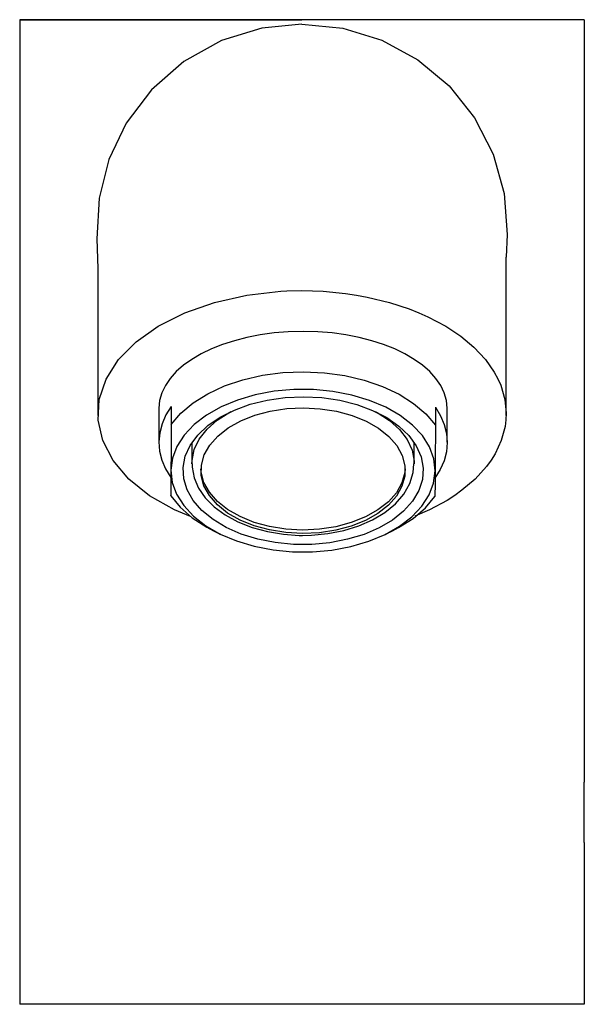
# Model space of a CAD drawing. Header units: millimetres. Extents: x -0.026 to 0.025, y 0 to 0.128.
# Tile 1 of 3: x -0.024 to 0.024, y 0 to 0.082. Entities that reach past the tile are written whole.
import ezdxf

# ---------------------------------------------------------------- set-up
doc = ezdxf.new("R2010")
doc.units = ezdxf.units.MM
doc.layers.add('BLOCKS', color=3, linetype='Continuous')

msp = doc.modelspace()

# ---------------------------------------------------------------- linework, layer by layer
at = {"layer": 'BLOCKS'}
for p, q in [((0.0235, 0.082), (0.0235, 0.056222)), ((-0.017, 0.060787), (-0.017, 0.049036)), ((0.017, 0.049036), (0.017, 0.060787)), ((-0.0235, 0.056222), (-0.0235, 0.018557)), ((0.0235, 0.056222), (0.0235, 0.018492)), ((-0.011911, 0.049641), (-0.011911, 0.046808)), ((-0.010892, 0.049788), (-0.010892, 0.048277)), ((0.011108, 0.049733), (0.011108, 0.048222)), ((0.012089, 0.046808), (0.012089, 0.049641)), ((-0.009161, 0.046783), (-0.009161, 0.045035)), ((0.009339, 0.045035), (0.009339, 0.046783)), ((-0.007365, 0.039442), (-0.006777, 0.039153)), ((0.006955, 0.039153), (0.007542, 0.039442)), ((-0.0235, 0.013473), (-0.0235, 0)), ((-0.023484, 0.013473), (-0.0235, 0.013473)), ((0.023484, 0.013473), (0.0235, 0.013473)), ((0.0235, 0.013473), (0.0235, 0)), ((0, 0), (-0.0235, 0)), ((0.0235, 0), (0, 0))]:
    msp.add_line(p, q, dxfattribs=at)
at = {"layer": 'BLOCKS', "flags": 128}
for points in [[(0.0235, 0.082), (0.023048, 0.082), (0.021711, 0.082), (0.01954, 0.082), (0.016617, 0.082), (0.013056, 0.082), (0.008993, 0.082), (0.004585, 0.082), (0, 0.082)], [(0, 0.082), (0, 0.082), (0, 0.082)], [(-0.0235, 0.082), (-0.0235, 0.069111), (-0.0235, 0.056222)], [(-0.0235, 0.082), (-0.023048, 0.082), (-0.021711, 0.082), (-0.01954, 0.082), (-0.016617, 0.082), (-0.013056, 0.082), (-0.008993, 0.082), (-0.004585, 0.082), (0, 0.082)], [(0, 0.082), (-0.003936, 0.082), (-0.007762, 0.082), (-0.011366, 0.082), (-0.01465, 0.082), (-0.01752, 0.082), (-0.019901, 0.082), (-0.021727, 0.082), (-0.022931, 0.082), (-0.023358, 0.082), (-0.0235, 0.082)], [(0, 0.081637), (-0.003353, 0.081303), (-0.006702, 0.080268), (-0.00983, 0.078519), (-0.012531, 0.076172), (-0.014633, 0.073382), (-0.016083, 0.070349), (-0.016893, 0.06715), (-0.017074, 0.063763), (-0.016986, 0.061274)], [(0, 0.081984), (0, 0.081996), (0, 0.082)], [(0, 0.081637), (0.003388, 0.081298), (0.00664, 0.080295), (0.009629, 0.078664), (0.012239, 0.076479), (0.014359, 0.073818), (0.015911, 0.070789), (0.016833, 0.067513), (0.017084, 0.064119), (0.016994, 0.062222)], [(0.017, 0.060787), (0.016999, 0.06173), (0.016994, 0.062222)], [(-0.016986, 0.061274), (-0.017, 0.060787)], [(-0.009274, 0.040629), (-0.010605, 0.041168), (-0.012682, 0.042359), (-0.014404, 0.043739), (-0.015725, 0.045288), (-0.016593, 0.046948), (-0.016976, 0.048651), (-0.016888, 0.050369), (-0.016314, 0.052071), (-0.015272, 0.053691), (-0.013807, 0.055162), (-0.01196, 0.056467), (-0.009754, 0.057577), (-0.007272, 0.05845), (-0.004579, 0.059056), (-0.001755, 0.059379), (-0.001259, 0.059406), (0, 0.059433)], [(0, 0.059433), (0, 0.059433), (0.001755, 0.059379), (0.003616, 0.059201), (0.004539, 0.059064), (0.005433, 0.058898), (0.007272, 0.05845), (0.008927, 0.057907), (0.009721, 0.057593), (0.010473, 0.057257), (0.01196, 0.056467), (0.013213, 0.055633), (0.014308, 0.054721), (0.015272, 0.053691), (0.016008, 0.052642), (0.016304, 0.052096), (0.016545, 0.05155), (0.016888, 0.050369), (0.017, 0.049243), (0.016979, 0.048675), (0.016908, 0.048117), (0.016593, 0.046948), (0.016078, 0.045849), (0.015742, 0.045311), (0.015363, 0.044793), (0.014404, 0.043739), (0.013319, 0.042814), (0.01271, 0.042376), (0.012073, 0.041966), (0.010605, 0.041168), (0.00939, 0.040644)], [(-0.010892, 0.048277), (-0.010077, 0.049223), (-0.00905, 0.050085), (-0.00783, 0.050848), (-0.006445, 0.051494), (-0.004923, 0.05201), (-0.003295, 0.052385), (-0.001596, 0.052612), (0.000137, 0.052685), (0.00187, 0.052603), (0.003566, 0.052368), (0.005188, 0.051985), (0.006704, 0.051461), (0.008081, 0.050808), (0.00929, 0.05004), (0.010306, 0.049172), (0.011108, 0.048222)], [(0.011089, 0.044417), (0.010972, 0.045426), (0.010613, 0.046414), (0.010019, 0.047358), (0.009202, 0.048236), (0.008183, 0.04903), (0.006982, 0.049722), (0.005627, 0.050295), (0.004149, 0.050738), (0.00258, 0.05104), (0.000955, 0.051195), (-0.000689, 0.051199), (-0.002315, 0.051052), (-0.003888, 0.050758), (-0.005373, 0.050323), (-0.006735, 0.049756), (-0.007944, 0.04907), (-0.008975, 0.048282), (-0.009802, 0.047407), (-0.010409, 0.046466), (-0.010782, 0.04548), (-0.010911, 0.044471)], [(0.000129, 0.050601), (0.001655, 0.050525), (0.003145, 0.050306), (0.004562, 0.04995), (0.005875, 0.049465), (0.007052, 0.048863), (0.008066, 0.048156), (0.008893, 0.047363), (0.009514, 0.046501), (0.009914, 0.045592), (0.010083, 0.044655), (0.010018, 0.043713), (0.009721, 0.042789), (0.009197, 0.041903), (0.00846, 0.041077), (0.007527, 0.040329), (0.00642, 0.039678), (0.005164, 0.039139), (0.003789, 0.038724), (0.002328, 0.038444), (0.000814, 0.038304), (-0.000717, 0.038307), (-0.002229, 0.038455), (-0.003687, 0.038743), (-0.005056, 0.039165), (-0.006305, 0.03971), (-0.007404, 0.040366), (-0.008327, 0.041118), (-0.009053, 0.041948), (-0.009564, 0.042837), (-0.00985, 0.043763), (-0.009902, 0.044705), (-0.00972, 0.045641), (-0.009309, 0.046548), (-0.008677, 0.047407), (-0.00784, 0.048196), (-0.006816, 0.048897), (-0.005631, 0.049494), (-0.004312, 0.049972), (-0.00289, 0.050321), (-0.001398, 0.050532), (0.000129, 0.050601)], [(-0.010892, 0.049788), (-0.01133, 0.049079), (-0.011649, 0.048345), (-0.011843, 0.047596), (-0.011911, 0.046838), (-0.011853, 0.04608), (-0.011668, 0.045329), (-0.01136, 0.044594), (-0.010931, 0.043883)], [(-0.009161, 0.045007), (-0.009152, 0.045287), (-0.008967, 0.046197), (-0.008547, 0.047076), (-0.007903, 0.047902), (-0.007053, 0.048654), (-0.006017, 0.049313), (-0.005911, 0.049369)], [(0.000123, 0.049678), (0.001522, 0.049603), (0.002882, 0.049387), (0.004165, 0.049037), (0.005337, 0.048561), (0.006366, 0.047973), (0.007224, 0.047289), (0.007888, 0.046527), (0.008338, 0.045708), (0.008564, 0.044855), (0.008558, 0.043991), (0.008321, 0.043139), (0.00786, 0.042322), (0.007187, 0.041564), (0.00632, 0.040884), (0.005283, 0.040301), (0.004105, 0.039831), (0.002816, 0.039487), (0.001454, 0.039278), (0.000054, 0.03921), (-0.001344, 0.039285), (-0.002704, 0.039501), (-0.003988, 0.039851), (-0.00516, 0.040327), (-0.006189, 0.040915), (-0.007047, 0.041599), (-0.00771, 0.042361), (-0.00816, 0.04318), (-0.008386, 0.044033), (-0.00838, 0.044897), (-0.008144, 0.045749), (-0.007682, 0.046566), (-0.007009, 0.047324), (-0.006142, 0.048004), (-0.005105, 0.048587), (-0.003927, 0.049057), (-0.002639, 0.049401), (-0.001276, 0.04961), (0.000123, 0.049678)], [(0.006089, 0.049369), (0.006251, 0.049282), (0.007278, 0.048619), (0.008118, 0.047862), (0.008751, 0.047033), (0.009159, 0.046151), (0.009333, 0.045241), (0.009339, 0.045009)], [(0.011108, 0.049733), (0.011537, 0.049022), (0.011846, 0.048287), (0.01203, 0.047536), (0.012089, 0.046778), (0.01202, 0.04602), (0.011826, 0.045271), (0.011508, 0.044537), (0.011069, 0.043828)], [(-0.010892, 0.048074), (-0.010895, 0.047523), (-0.010903, 0.045902), (-0.010911, 0.044471)], [(-0.010892, 0.048277), (-0.010892, 0.048274), (-0.010892, 0.048246), (-0.010892, 0.048207), (-0.010892, 0.048142), (-0.010892, 0.048074)], [(0.011108, 0.04802), (0.011105, 0.047468), (0.011097, 0.045848), (0.011089, 0.044417)], [(0.011108, 0.048222), (0.011108, 0.048219), (0.011108, 0.048191), (0.011108, 0.048152), (0.011108, 0.048087), (0.011108, 0.04802)], [(-0.010911, 0.044471), (-0.010912, 0.044367), (-0.01092, 0.043282), (-0.010928, 0.042478), (-0.01093, 0.042352)], [(-0.010911, 0.044471), (-0.010795, 0.043462), (-0.010436, 0.042474), (-0.009841, 0.04153), (-0.009025, 0.040652), (-0.008005, 0.039858), (-0.006804, 0.039166), (-0.00545, 0.038593), (-0.003971, 0.03815), (-0.002402, 0.037848), (-0.000778, 0.037693), (0.000866, 0.037689), (0.002493, 0.037835), (0.004066, 0.03813), (0.00555, 0.038565), (0.006912, 0.039132), (0.008122, 0.039818), (0.009152, 0.040606), (0.00998, 0.041481), (0.010587, 0.042422), (0.010959, 0.043407), (0.011089, 0.044417)], [(-0.009139, 0.045004), (-0.00915, 0.044735), (-0.00898, 0.04384), (-0.008613, 0.042983), (-0.008056, 0.042173), (-0.007316, 0.041424), (-0.006405, 0.040752), (-0.005345, 0.040176), (-0.004162, 0.03971), (-0.002885, 0.039364), (-0.001544, 0.039144), (-0.00024, 0.039056), (0.000052, 0.039052)], [(0.008587, 0.044587), (0.008558, 0.044277), (0.008321, 0.043425), (0.00786, 0.042609), (0.007187, 0.04185), (0.00632, 0.04117), (0.005283, 0.040587), (0.004105, 0.040118), (0.002816, 0.039774), (0.001454, 0.039565), (0.000054, 0.039497), (-0.001344, 0.039572), (-0.002704, 0.039787), (-0.003988, 0.040138), (-0.00516, 0.040614), (-0.006189, 0.041202), (-0.007047, 0.041886), (-0.00771, 0.042648), (-0.00816, 0.043466), (-0.008386, 0.04432), (-0.008409, 0.044587)], [(0.000052, 0.039052), (0.000785, 0.039069), (0.002153, 0.0392), (0.003477, 0.039461), (0.004728, 0.039846), (0.00588, 0.040351), (0.006906, 0.040967), (0.007781, 0.041686), (0.00848, 0.042492), (0.00898, 0.043366), (0.009266, 0.044276), (0.009321, 0.045005)], [(0.011089, 0.044417), (0.011088, 0.044313), (0.01108, 0.043227), (0.011071, 0.042423), (0.01107, 0.042297)], [(-0.01093, 0.042352), (-0.01093, 0.042337), (-0.01093, 0.042335), (-0.010931, 0.042345), (-0.010931, 0.042361), (-0.010931, 0.042371), (-0.010931, 0.042372)], [(-0.01093, 0.042352), (-0.010141, 0.041393), (-0.009133, 0.040515), (-0.007928, 0.039737), (-0.007365, 0.039442)], [(0.007542, 0.039442), (0.008033, 0.039697), (0.009249, 0.040469), (0.010268, 0.041342), (0.01107, 0.042297)], [(-0.023499, 0.018557), (-0.023497, 0.016117), (-0.0235, 0.013473)], [(0.0235, 0.013473), (0.023497, 0.016174), (0.023499, 0.018492)]]:
    msp.add_lwpolyline(points, dxfattribs=at)
at = {"layer": 'BLOCKS'}
msp.add_ellipse((0.000089, 0.049641), major_axis=(-0.012, 0), ratio=0.533221, start_param=3.141593, end_param=6.283185, dxfattribs=at)

doc.saveas('drawing.dxf')
